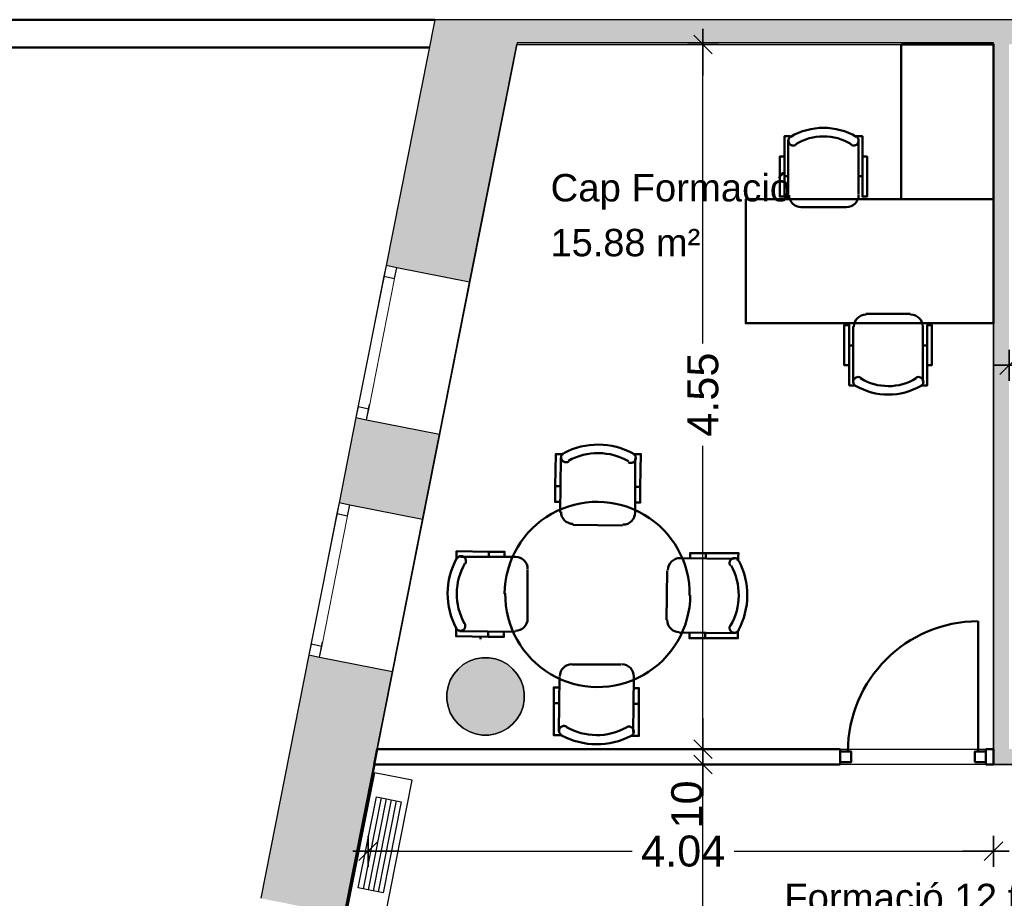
# Model space of a CAD drawing. Header units: metres. Extents: x -1 to 442, y -6 to 31.
# Tile 7 of 24: x 398.05 to 404.41, y 22.56 to 28.23. Entities that reach past the tile are written whole.
import ezdxf

# ---------------------------------------------------------------- set-up
doc = ezdxf.new("R2010")
doc.units = ezdxf.units.M
doc.header["$PDMODE"] = 65
doc.linetypes.add('CONTINUA', pattern=[0])
doc.linetypes.add('PUNKT', pattern=[6.35, 0, -6.35])
for name, color, linetype, lineweight in [('3D P2 MURS', 7, 'CONTINUA', 25), ('3D P2 MURS NOUS', 7, 'CONTINUA', 25), ('3D P2 PILAR', 7, 'CONTINUA', 25), ('INS P2  CLIMATITZACIO', 7, 'CONTINUA', 25), ('P2 COTES', 7, 'CONTINUA', 25), ('P2 ESCALES 2D', 7, 'CONTINUA', 25), ('P2 LOCAL', 7, 'CONTINUA', 25), ('P2 MOBLES 2D', 7, 'CONTINUA', 25), ('P2 SUP.LLIURE', 7, 'CONTINUA', 25)]:
    doc.layers.add(name, color=color, linetype=linetype, lineweight=lineweight)
doc.styles.add('ARIAL', font='arial.ttf')
doc.dimstyles.new('DIMSTYLE_5', dxfattribs={"dimtxt": 0.2, "dimasz": 0.2, "dimexe": 0, "dimexo": 1e-06, "dimgap": 0.1, "dimtad": 0, "dimrnd": 0.005, "dimzin": 4, "dimdsep": 46, "dimtxsty": 'ARIAL', "dimblk1": 'ALL_ML_STRICH', "dimblk2": 'ALL_ML_STRICH', "dimsah": 1, "dimcen": 0, "dimse1": 1, "dimse2": 1, "dimclrd": 2, "dimclre": 2, "dimclrt": 2, "dimadec": 0, "dimazin": 0, "dimtfac": 1, "dimtdec": 0, "dimtix": 1, "dimtmove": 2, "dimatfit": 3, "dimfxl": 0, "dimtzin": 0, "dimlwd": 0, "dimlwe": 35, "dimarcsym": 0})
doc.dimstyles.new('DIMSTYLE_7', dxfattribs={"dimtxt": 0.2, "dimasz": 0.2, "dimexe": 0, "dimexo": 1e-06, "dimgap": 0.1, "dimtad": 2, "dimdec": 0, "dimlfac": 100, "dimrnd": 0.5, "dimzin": 4, "dimdsep": 46, "dimtxsty": 'ARIAL', "dimblk1": 'ALL_ML_STRICH', "dimblk2": 'ALL_ML_STRICH', "dimsah": 1, "dimcen": 0, "dimse1": 1, "dimse2": 1, "dimclrd": 2, "dimclre": 2, "dimclrt": 2, "dimadec": 0, "dimazin": 0, "dimtfac": 1, "dimtdec": 0, "dimtix": 1, "dimtmove": 2, "dimatfit": 3, "dimfxl": 0, "dimtvp": 1.2, "dimtzin": 0, "dimlwd": 0, "dimlwe": 35, "dimarcsym": 0})

# ---------------------------------------------------------------- blocks, each defined once
blk = doc.blocks.new('_CLOSEDFILLED')
at = {"color": 0, "linetype": 'ByBlock', "lineweight": -2}
blk.add_solid([(-1, 0), (0, 0), (-1, 0)], dxfattribs=at)
blk = doc.blocks.new('OBJETO_COMPLEJO_1')
at = {"layer": 'P2 MOBLES 2D', "color": 202, "linetype": 'CONTINUA', "lineweight": 50, "transparency": 33554687}
for p, q in [((401.5397, 25.0478), (401.5439, 25.3992)), ((402.0223, 25.395), (402.0223, 25.0436)), ((401.5058, 25.2172), (401.5439, 25.2172)), ((402.0561, 25.2129), (402.0223, 25.2129)), ((401.5101, 25.1156), (401.5355, 25.1156)), ((401.9418, 24.9632), (401.6201, 24.9674)), ((401.0783, 24.7939), (401.0783, 24.76)), ((400.8962, 24.76), (401.2476, 24.76)), ((402.3101, 24.7515), (402.6615, 24.7473)), ((402.3779, 24.7812), (402.3779, 24.7558)), ((402.4795, 24.7854), (402.4795, 24.7515)), ((401.328, 24.6796), (401.328, 24.3578)), ((402.2255, 24.3536), (402.2297, 24.6711)), ((401.2476, 24.2774), (400.892, 24.2816)), ((401.024, 24.2288), (401.024, 24.2457)), ((401.024, 24.2203), (401.024, 24.2203)), ((401.074, 24.2435), (401.074, 24.2816)), ((401.1756, 24.2478), (401.1756, 24.2732)), ((402.6572, 24.2689), (402.3059, 24.2732)), ((402.4752, 24.2351), (402.4752, 24.2689)), ((401.6159, 24.0658), (401.9334, 24.0658)), ((401.5312, 23.634), (401.5355, 23.9853)), ((402.0138, 23.9853), (402.0096, 23.6297)), ((402.0434, 23.9134), (402.018, 23.9134)), ((401.4974, 23.816), (401.5312, 23.816)), ((402.0477, 23.8118), (402.0138, 23.8118))]:
    blk.add_line(p, q, dxfattribs=at)
for points in [[(401.5934, 25.3759), (401.5897, 25.3739), (401.5857, 25.3724), (401.5816, 25.3714), (401.5774, 25.371), (401.5732, 25.3712), (401.569, 25.3719), (401.565, 25.3732), (401.5611, 25.375), (401.5575, 25.3773), (401.5543, 25.3801), (401.5514, 25.3832), (401.5491, 25.3867), (401.5472, 25.3905), (401.5458, 25.3944), (401.545, 25.3986), (401.5447, 25.4029), (401.545, 25.4072), (401.5459, 25.4114), (401.5473, 25.4153), (401.5492, 25.4191), (401.5516, 25.4225), (401.5545, 25.4256), (401.5577, 25.4284), (401.5614, 25.4307)], [(401.5609, 25.4246), (401.5101, 25.4246), (401.5058, 25.2172), (401.5058, 25.1156), (401.5397, 25.1156)], [(402.0111, 25.4262), (402.0147, 25.4239), (402.0179, 25.4211), (402.0207, 25.4179), (402.023, 25.4145), (402.0249, 25.4107), (402.0263, 25.4067), (402.0271, 25.4025), (402.0273, 25.3982), (402.027, 25.394), (402.0261, 25.3898), (402.0247, 25.3858), (402.0228, 25.3821), (402.0204, 25.3787), (402.0175, 25.3756), (402.0142, 25.3728), (402.0106, 25.3706), (402.0067, 25.3688), (402.0026, 25.3676), (401.9984, 25.3669), (401.9942, 25.3668), (401.9901, 25.3673), (401.986, 25.3683), (401.982, 25.3698), (401.9783, 25.3719)], [(402.0096, 25.4246), (402.0604, 25.4246), (402.0561, 25.2129), (402.0561, 25.1113), (402.0223, 25.1113)], [(401.6225, 24.9731), (401.6068, 24.9748), (401.5921, 24.9794), (401.5788, 24.9868), (401.5673, 24.9964), (401.5578, 25.008), (401.5507, 25.0214), (401.5462, 25.0361), (401.5447, 25.0519)], [(402.0231, 25.0466), (402.0214, 25.0309), (402.0167, 25.0162), (402.0094, 25.0029), (401.9998, 24.9914), (401.9881, 24.9819), (401.9748, 24.9748), (401.9601, 24.9703), (401.9443, 24.9688)], [(400.8708, 24.7473), (400.8708, 24.7981), (401.0783, 24.7939), (401.1799, 24.7939), (401.1799, 24.76)], [(400.8714, 24.7494), (400.8738, 24.753), (400.8766, 24.7562), (400.8797, 24.759), (400.8832, 24.7614), (400.887, 24.7632), (400.891, 24.7646), (400.8951, 24.7654), (400.8994, 24.7656), (400.9037, 24.7653), (400.9079, 24.7644), (400.9118, 24.763), (400.9156, 24.7611), (400.919, 24.7587), (400.9221, 24.7558), (400.9248, 24.7526), (400.9271, 24.7489), (400.9289, 24.745), (400.9301, 24.7409), (400.9308, 24.7367), (400.9309, 24.7326), (400.9304, 24.7284), (400.9294, 24.7243), (400.9279, 24.7203), (400.9258, 24.7166)], [(401.251, 24.7614), (401.2668, 24.7597), (401.2815, 24.755), (401.2947, 24.7477), (401.3063, 24.7381), (401.3158, 24.7264), (401.3229, 24.7131), (401.3273, 24.6984), (401.3288, 24.6826)], [(402.2348, 24.6752), (402.2365, 24.6909), (402.2411, 24.7056), (402.2484, 24.7189), (402.2581, 24.7304), (402.2697, 24.7399), (402.2831, 24.747), (402.2978, 24.7515), (402.3136, 24.7529)], [(402.6869, 24.7346), (402.6911, 24.7854), (402.4795, 24.7854), (402.3779, 24.7854), (402.3779, 24.7515)], [(402.6376, 24.7042), (402.6356, 24.708), (402.6341, 24.712), (402.6331, 24.7161), (402.6327, 24.7203), (402.6329, 24.7245), (402.6336, 24.7286), (402.6349, 24.7327), (402.6367, 24.7366), (402.639, 24.7402), (402.6418, 24.7434), (402.6449, 24.7462), (402.6484, 24.7486), (402.6522, 24.7505), (402.6561, 24.7518), (402.6603, 24.7527), (402.6646, 24.7529), (402.6689, 24.7526), (402.6731, 24.7518), (402.677, 24.7504), (402.6808, 24.7484), (402.6842, 24.746), (402.6873, 24.7432), (402.6901, 24.74), (402.6924, 24.7363)], [(401.3288, 24.3608), (401.3271, 24.3451), (401.3225, 24.3304), (401.3152, 24.3171), (401.3055, 24.3056), (401.2939, 24.2961), (401.2805, 24.289), (401.2658, 24.2845), (401.25, 24.283)], [(402.3083, 24.2746), (402.2926, 24.2763), (402.2779, 24.2809), (402.2646, 24.2882), (402.2531, 24.2979), (402.2436, 24.3095), (402.2365, 24.3229), (402.232, 24.3376), (402.2305, 24.3534)], [(400.8666, 24.2986), (400.8666, 24.2478), (401.074, 24.2435), (401.1756, 24.2435), (401.1756, 24.2774)], [(400.9218, 24.3317), (400.9238, 24.328), (400.9253, 24.324), (400.9263, 24.3199), (400.9267, 24.3157), (400.9265, 24.3115), (400.9258, 24.3074), (400.9245, 24.3033), (400.9227, 24.2994), (400.9203, 24.2958), (400.9176, 24.2926), (400.9144, 24.2898), (400.911, 24.2874), (400.9072, 24.2855), (400.9032, 24.2842), (400.8991, 24.2833), (400.8948, 24.283), (400.8905, 24.2834), (400.8863, 24.2842), (400.8823, 24.2856), (400.8786, 24.2875), (400.8752, 24.2899), (400.872, 24.2928), (400.8693, 24.296), (400.867, 24.2997)], [(402.6869, 24.2859), (402.6869, 24.2351), (402.4752, 24.2351), (402.3736, 24.2351), (402.3736, 24.2689)], [(402.6922, 24.2866), (402.6898, 24.283), (402.687, 24.2798), (402.6839, 24.277), (402.6804, 24.2746), (402.6766, 24.2728), (402.6726, 24.2714), (402.6685, 24.2706), (402.6642, 24.2703), (402.6599, 24.2707), (402.6557, 24.2716), (402.6518, 24.273), (402.648, 24.2749), (402.6446, 24.2773), (402.6415, 24.2802), (402.6388, 24.2834), (402.6365, 24.2871), (402.6347, 24.291), (402.6335, 24.2951), (402.6328, 24.2992), (402.6327, 24.3034), (402.6332, 24.3076), (402.6342, 24.3117), (402.6357, 24.3157), (402.6378, 24.3194)], [(401.5363, 23.9894), (401.538, 24.0051), (401.5426, 24.0198), (401.5499, 24.033), (401.5596, 24.0446), (401.5712, 24.0541), (401.5846, 24.0612), (401.5993, 24.0657), (401.6151, 24.0671)], [(401.9368, 24.0671), (401.9526, 24.0654), (401.9673, 24.0608), (401.9805, 24.0535), (401.9921, 24.0438), (402.0016, 24.0322), (402.0087, 24.0188), (402.0131, 24.0041), (402.0146, 23.9883)], [(401.5482, 23.6086), (401.4974, 23.6086), (401.4974, 23.816), (401.4974, 23.9176), (401.5312, 23.9176)], [(401.9969, 23.6043), (402.0477, 23.6043), (402.0477, 23.8118), (402.0477, 23.9134), (402.0138, 23.9134)], [(401.5483, 23.6098), (401.5447, 23.6121), (401.5415, 23.6149), (401.5387, 23.618), (401.5363, 23.6215), (401.5345, 23.6253), (401.5331, 23.6293), (401.5323, 23.6334), (401.532, 23.6377), (401.5324, 23.642), (401.5333, 23.6462), (401.5347, 23.6502), (401.5366, 23.6539), (401.539, 23.6573), (401.5419, 23.6604), (401.5451, 23.6631), (401.5488, 23.6654), (401.5527, 23.6672), (401.5568, 23.6684), (401.5609, 23.6691), (401.5651, 23.6692), (401.5693, 23.6687), (401.5734, 23.6677), (401.5773, 23.6662), (401.5811, 23.6641)], [(401.9659, 23.6601), (401.9697, 23.6621), (401.9737, 23.6636), (401.9778, 23.6646), (401.982, 23.665), (401.9862, 23.6648), (401.9903, 23.6641), (401.9944, 23.6628), (401.9983, 23.661), (402.0019, 23.6587), (402.0051, 23.6559), (402.0079, 23.6528), (402.0103, 23.6493), (402.0122, 23.6455), (402.0135, 23.6415), (402.0144, 23.6374), (402.0146, 23.6331), (402.0143, 23.6288), (402.0134, 23.6246), (402.012, 23.6207), (402.0101, 23.6169), (402.0077, 23.6135), (402.0049, 23.6104), (402.0017, 23.6076), (401.998, 23.6053)]]:
    blk.add_lwpolyline(points, dxfattribs=at)
for centre, radius, start, end in [((401.7839, 25.0093), 0.476, 61.48468, 117.7296), ((401.7839, 25.0347), 0.3956, 60.20547, 119.00582), ((401.7778, 24.5188), 0.5972, 359.1829, 179.69352), ((401.2884, 24.5222), 0.476, 151.48473, 207.72967), ((402.271, 24.5138), 0.476, 331.48474, 27.72961), ((401.2672, 24.5222), 0.3956, 150.20551, 209.0059), ((402.2964, 24.5138), 0.3956, 330.20559, 29.00576), ((401.7816, 24.5172), 0.5972, 179.1829, 359.69352), ((401.7755, 24.0055), 0.3956, 240.20568, 299.00599), ((401.7755, 24.0267), 0.476, 241.48498, 297.72986)]:
    blk.add_arc(centre, radius, start, end, dxfattribs=at)
blk = doc.blocks.new('OBJETO_COMPLEJO_39')
at = {"layer": 'P2 MOBLES 2D', "color": 202, "linetype": 'CONTINUA', "lineweight": 50, "transparency": 33554687}
for p, q in [((403.012, 27.0989), (403.012, 27.4502)), ((403.465, 27.4502), (403.465, 27.0989)), ((402.9866, 27.2174), (403.012, 27.2174)), ((403.4904, 27.2174), (403.465, 27.2174)), ((403.3845, 27.0184), (403.0924, 27.0184)), ((403.5115, 26.3284), (403.7994, 26.3284)), ((403.4311, 25.8924), (403.4311, 26.248)), ((403.8798, 26.248), (403.8798, 25.8924)), ((403.4057, 26.1252), (403.4311, 26.1252)), ((403.9094, 26.1252), (403.8798, 26.1252))]:
    blk.add_line(p, q, dxfattribs=at)
for points in [[(403.7401, 28.0682), (404.337, 28.0682), (404.337, 27.0692), (403.7401, 27.0692), (403.7401, 28.0682)], [(404.337, 27.0692), (402.7368, 27.0692), (402.7368, 26.2692), (404.337, 26.2692), (404.337, 27.0692)]]:
    blk.add_lwpolyline(points, close=True, dxfattribs=at)
for points in [[(402.9866, 27.3444), (402.957, 27.3444), (402.957, 27.0862), (402.9866, 27.0862), (402.9866, 27.4756), (403.0247, 27.4756)], [(403.0615, 27.421), (403.0559, 27.4181), (403.0499, 27.4164), (403.0438, 27.416), (403.0378, 27.4167), (403.032, 27.4185), (403.0266, 27.4214), (403.0219, 27.4253), (403.0179, 27.4303), (403.0149, 27.436), (403.0132, 27.4419), (403.0127, 27.448), (403.0133, 27.454), (403.0151, 27.4598), (403.0179, 27.4652), (403.0218, 27.47), (403.0267, 27.4741)], [(403.4515, 27.4741), (403.4565, 27.47), (403.4604, 27.4652), (403.4632, 27.4598), (403.465, 27.454), (403.4656, 27.448), (403.4651, 27.4419), (403.4634, 27.436), (403.4604, 27.4303), (403.4564, 27.4253), (403.4516, 27.4214), (403.4463, 27.4185), (403.4405, 27.4167), (403.4345, 27.416), (403.4284, 27.4164), (403.4224, 27.4181), (403.4167, 27.421)], [(403.4904, 27.3444), (403.52, 27.3444), (403.52, 27.0862), (403.4904, 27.0862), (403.4904, 27.4756), (403.448, 27.4756)], [(403.0952, 27.018), (403.0794, 27.0196), (403.0647, 27.0242), (403.0514, 27.0314), (403.0398, 27.041), (403.0303, 27.0526), (403.023, 27.0659), (403.0185, 27.0806), (403.0169, 27.0964)], [(403.4656, 27.0964), (403.464, 27.0806), (403.4595, 27.0659), (403.4522, 27.0526), (403.4427, 27.041), (403.4311, 27.0314), (403.4178, 27.0242), (403.4031, 27.0196), (403.3873, 27.018)], [(403.4353, 26.2459), (403.4369, 26.2617), (403.4415, 26.2764), (403.4487, 26.2897), (403.4583, 26.3012), (403.4698, 26.3108), (403.4832, 26.318), (403.4979, 26.3226), (403.5136, 26.3242)], [(403.8015, 26.3242), (403.8173, 26.3226), (403.832, 26.318), (403.8453, 26.3108), (403.8569, 26.3012), (403.8664, 26.2897), (403.8736, 26.2764), (403.8782, 26.2617), (403.8798, 26.2459)], [(403.4057, 25.9982), (403.3718, 25.9982), (403.3718, 26.2565), (403.4057, 26.2565), (403.4057, 25.867), (403.4438, 25.867)], [(403.9094, 25.9982), (403.9391, 25.9982), (403.9391, 26.2565), (403.9094, 26.2565), (403.9094, 25.867), (403.8671, 25.867)], [(403.4452, 25.8639), (403.4402, 25.868), (403.4363, 25.8728), (403.4335, 25.8782), (403.4317, 25.884), (403.4311, 25.89), (403.4316, 25.8961), (403.4333, 25.902), (403.4363, 25.9077), (403.4403, 25.9127), (403.4451, 25.9166), (403.4504, 25.9195), (403.4562, 25.9213), (403.4622, 25.922), (403.4683, 25.9216), (403.4743, 25.9199), (403.48, 25.917)], [(403.8351, 25.917), (403.8408, 25.9199), (403.8468, 25.9216), (403.8529, 25.922), (403.8589, 25.9213), (403.8647, 25.9195), (403.87, 25.9166), (403.8748, 25.9127), (403.8788, 25.9077), (403.8818, 25.902), (403.8835, 25.8961), (403.884, 25.89), (403.8834, 25.884), (403.8816, 25.8782), (403.8788, 25.8728), (403.8749, 25.868), (403.87, 25.8639)]]:
    blk.add_lwpolyline(points, dxfattribs=at)
for centre, radius, start, end in [((403.2391, 27.1136), 0.4167, 59.55446, 120.42642), ((403.2391, 27.1347), 0.3405, 58.23486, 121.74181), ((403.6576, 26.2033), 0.3405, 238.23464, 301.74184), ((403.6576, 26.2244), 0.4167, 239.55409, 300.42629)]:
    blk.add_arc(centre, radius, start, end, dxfattribs=at)
blk = doc.blocks.new('ALL_ML_STRICH')
at = {"color": 0, "linetype": 'ByBlock', "lineweight": -2}
for p, q in [((0, -0.5), (0, 0.5)), ((-1, 0), (0.5, 0)), ((-0.3, -0.3), (0.3, 0.3))]:
    blk.add_line(p, q, dxfattribs=at)
blk = doc.blocks.new('*D95')
at = {"layer": 'DEFPOINTS', "color": 2, "linetype": 'CONTINUA', "lineweight": 35, "transparency": 33554687}
for p in [(402.7654, 23.4195), (402.4609, 18.2155), (402.5591, 18.2155)]:
    blk.add_point(p, dxfattribs=at)
at = {"layer": 'P2 COTES', "color": 2, "linetype": 'CONTINUA', "lineweight": -2, "transparency": 33554687}
for p, q in [((402.4609, 21.1623), (402.4609, 23.4195)), ((402.4609, 18.2155), (402.4609, 20.5023))]:
    blk.add_line(p, q, dxfattribs=at)
at = {"layer": 'P2 COTES', "color": 2, "linetype": 'CONTINUA', "lineweight": 35, "transparency": 33554687, "xscale": 0.2, "yscale": 0.2, "zscale": 0.2}
for p, rotation in [((402.4609, 23.4195), 90), ((402.4609, 18.2155), 270)]:
    blk.add_blockref('ALL_ML_STRICH', p, dxfattribs=dict(at, rotation=rotation))
at = {"layer": 'P2 COTES', "color": 2, "linetype": 'CONTINUA', "lineweight": 35, "transparency": 33554687, "insert": (402.4609, 20.8323), "char_height": 0.2, "width": 0.8, "attachment_point": 5, "rotation": 90, "style": 'ARIAL'}
blk.add_mtext('\\A1;{\\A1;{5.20\\H0.132000;\\S^ ;}}', dxfattribs=at)
blk = doc.blocks.new('*D96')
at = {"layer": 'DEFPOINTS', "color": 2, "linetype": 'CONTINUA', "lineweight": 35, "transparency": 33554687}
for p in [(402.6189, 23.5195), (402.4609, 23.4195), (402.7654, 23.4195)]:
    blk.add_point(p, dxfattribs=at)
at = {"layer": 'P2 COTES', "color": 2, "linetype": 'CONTINUA', "lineweight": -2, "transparency": 33554687}
blk.add_line((402.4609, 23.4195), (402.4609, 23.5195), dxfattribs=at)
at = {"layer": 'P2 COTES', "color": 2, "linetype": 'CONTINUA', "lineweight": 35, "transparency": 33554687, "xscale": 0.2, "yscale": 0.2, "zscale": 0.2}
for p, rotation in [((402.4609, 23.4195), 270), ((402.4609, 23.5195), 90)]:
    blk.add_blockref('ALL_ML_STRICH', p, dxfattribs=dict(at, rotation=rotation))
at = {"layer": 'P2 COTES', "color": 2, "linetype": 'CONTINUA', "lineweight": 35, "transparency": 33554687, "insert": (402.3575, 23.1621), "char_height": 0.2, "width": 0.4, "attachment_point": 5, "rotation": 90, "style": 'ARIAL'}
blk.add_mtext('\\A1;{10}', dxfattribs=at)
blk = doc.blocks.new('*D97')
at = {"layer": 'DEFPOINTS', "color": 2, "linetype": 'CONTINUA', "lineweight": 35, "transparency": 33554687}
for p in [(403.2062, 28.0682), (402.4609, 23.5195), (402.6189, 23.5195)]:
    blk.add_point(p, dxfattribs=at)
at = {"layer": 'P2 COTES', "color": 2, "linetype": 'CONTINUA', "lineweight": -2, "transparency": 33554687}
for p, q in [((402.4609, 26.1376), (402.4609, 28.0682)), ((402.4609, 23.5195), (402.4609, 25.4776))]:
    blk.add_line(p, q, dxfattribs=at)
at = {"layer": 'P2 COTES', "color": 2, "linetype": 'CONTINUA', "lineweight": 35, "transparency": 33554687, "xscale": 0.2, "yscale": 0.2, "zscale": 0.2}
for p, rotation in [((402.4609, 28.0682), 90), ((402.4609, 23.5195), 270)]:
    blk.add_blockref('ALL_ML_STRICH', p, dxfattribs=dict(at, rotation=rotation))
at = {"layer": 'P2 COTES', "color": 2, "linetype": 'CONTINUA', "lineweight": 35, "transparency": 33554687, "insert": (402.4609, 25.8076), "char_height": 0.2, "width": 0.8, "attachment_point": 5, "rotation": 90, "style": 'ARIAL'}
blk.add_mtext('\\A1;{\\A1;{4.55\\H0.132000;\\S^ ;}}', dxfattribs=at)
blk = doc.blocks.new('*D98')
at = {"layer": 'DEFPOINTS', "color": 2, "linetype": 'CONTINUA', "lineweight": 35, "transparency": 33554687}
for p in [(404.337, 23.4195), (400.3002, 23.2302), (400.3002, 22.8602)]:
    blk.add_point(p, dxfattribs=at)
at = {"layer": 'P2 COTES', "color": 2, "linetype": 'CONTINUA', "lineweight": -2, "transparency": 33554687}
for p, q in [((400.3002, 22.8602), (402.0034, 22.8602)), ((402.6634, 22.8602), (404.337, 22.8602))]:
    blk.add_line(p, q, dxfattribs=at)
at = {"layer": 'P2 COTES', "color": 2, "linetype": 'CONTINUA', "lineweight": 35, "transparency": 33554687, "xscale": 0.2, "yscale": 0.2, "zscale": 0.2, "rotation": 180}
blk.add_blockref('ALL_ML_STRICH', (400.3002, 22.8602), dxfattribs=at)
at = {"layer": 'P2 COTES', "color": 2, "linetype": 'CONTINUA', "lineweight": 35, "transparency": 33554687, "xscale": 0.2, "yscale": 0.2, "zscale": 0.2}
blk.add_blockref('ALL_ML_STRICH', (404.337, 22.8602), dxfattribs=at)
at = {"layer": 'P2 COTES', "color": 2, "linetype": 'CONTINUA', "lineweight": 35, "transparency": 33554687, "insert": (402.3334, 22.8602), "char_height": 0.2, "width": 0.8, "attachment_point": 5, "style": 'ARIAL'}
blk.add_mtext('\\A1;{\\A1;{4.04\\H0.132000;\\S^ ;}}', dxfattribs=at)
blk = doc.blocks.new('*D113')
at = {"layer": 'DEFPOINTS', "color": 2, "linetype": 'CONTINUA', "lineweight": 35, "transparency": 33554687}
for p in [(404.437, 26.1441), (407.4347, 26.1636), (404.437, 25.9971)]:
    blk.add_point(p, dxfattribs=at)
at = {"layer": 'P2 COTES', "color": 2, "linetype": 'CONTINUA', "lineweight": -2, "transparency": 33554687}
for p, q in [((404.437, 25.9971), (405.6206, 25.9971)), ((406.2806, 25.9971), (407.4347, 25.9971))]:
    blk.add_line(p, q, dxfattribs=at)
at = {"layer": 'P2 COTES', "color": 2, "linetype": 'CONTINUA', "lineweight": 35, "transparency": 33554687, "xscale": 0.2, "yscale": 0.2, "zscale": 0.2, "rotation": 180}
blk.add_blockref('ALL_ML_STRICH', (404.437, 25.9971), dxfattribs=at)
at = {"layer": 'P2 COTES', "color": 2, "linetype": 'CONTINUA', "lineweight": 35, "transparency": 33554687, "xscale": 0.2, "yscale": 0.2, "zscale": 0.2}
blk.add_blockref('ALL_ML_STRICH', (407.4347, 25.9971), dxfattribs=at)
at = {"layer": 'P2 COTES', "color": 2, "linetype": 'CONTINUA', "lineweight": 35, "transparency": 33554687, "insert": (405.9506, 25.9971), "char_height": 0.2, "width": 0.8, "attachment_point": 5, "style": 'ARIAL'}
blk.add_mtext('\\A1;{\\A1;{3.00\\H0.132000;\\S^ ;}}', dxfattribs=at)

msp = doc.modelspace()

# ---------------------------------------------------------------- hatches: boundary and pattern name
at = {"layer": '3D P2 MURS', "linetype": 'CONTINUA', "lineweight": 18, "true_color": 0xa0a0a0, "transparency": 33554687}
for points in [[(400.4151, 26.6404), (400.9546, 26.5335), (401.2904, 28.2282), (400.7297, 28.2282)], [(426.8464, 28.2282), (401.2904, 28.2282), (401.2587, 28.0682), (415.7808, 28.0682), (415.7808, 28.0683), (415.9308, 28.0683), (415.9308, 28.0682), (426.8132, 28.0682)], [(404.437, 23.5195), (404.437, 28.0682), (404.337, 28.0682), (404.337, 23.5195)], [(400.1116, 25.1086), (400.6511, 25.0017), (400.7603, 25.5526), (400.2208, 25.6594)], [(399.606, 22.5564), (400.1455, 22.4496), (400.4568, 24.0207), (399.9173, 24.1276)], [(404.337, 23.4195), (406.177, 23.4195), (406.177, 23.5195), (404.337, 23.5195)]]:
    msp.add_hatch(color=253, dxfattribs=at).paths.add_polyline_path(points)
at = {"layer": '3D P2 PILAR', "linetype": 'CONTINUA', "lineweight": 18, "transparency": 33554687}
msp.add_hatch(color=9, dxfattribs=at).paths.add_polyline_path([(401.0788, 24.1091), (401.0351, 24.1091), (400.9921, 24.1016), (400.9511, 24.0866), (400.9132, 24.0648), (400.8798, 24.0367), (400.8517, 24.0032), (400.8298, 23.9654), (400.8149, 23.9243), (400.8073, 23.8813), (400.8073, 23.8376), (400.8149, 23.7946), (400.8298, 23.7535), (400.8517, 23.7157), (400.8798, 23.6822), (400.9132, 23.6542), (400.9511, 23.6323), (400.9921, 23.6174), (401.0351, 23.6098), (401.0788, 23.6098), (401.1219, 23.6174), (401.1629, 23.6323), (401.2007, 23.6542), (401.2342, 23.6822), (401.2623, 23.7157), (401.2841, 23.7535), (401.2991, 23.7946), (401.3067, 23.8376), (401.3067, 23.8813), (401.2991, 23.9243), (401.2841, 23.9654), (401.2623, 24.0032), (401.2342, 24.0367), (401.2007, 24.0648), (401.1629, 24.0866), (401.1219, 24.1016)])

# ---------------------------------------------------------------- linework, layer by layer
at = {"layer": '3D P2 MURS', "color": 7, "linetype": 'CONTINUA', "lineweight": 25, "transparency": 33554687}
for p, q in [((400.7297, 28.2282), (400.4151, 26.6404)), ((401.2904, 28.2282), (400.7297, 28.2282)), ((426.8464, 28.2282), (401.2904, 28.2282)), ((400.9546, 26.5335), (401.2587, 28.0682)), ((401.2587, 28.0682), (404.337, 28.0682)), ((404.337, 28.0682), (404.337, 23.5195)), ((400.4151, 26.6404), (400.2208, 25.6594)), ((400.4838, 26.6268), (400.4151, 26.6404)), ((400.9546, 26.5335), (400.4838, 26.6268)), ((400.7603, 25.5526), (400.9546, 26.5335)), ((400.2208, 25.6594), (400.1116, 25.1086)), ((400.2208, 25.6594), (400.2894, 25.6458)), ((400.2894, 25.6458), (400.7603, 25.5526)), ((400.6511, 25.0017), (400.7603, 25.5526)), ((400.1116, 25.1086), (399.9173, 24.1276)), ((400.1803, 25.095), (400.1116, 25.1086)), ((400.6511, 25.0017), (400.1803, 25.095)), ((400.4568, 24.0207), (400.6511, 25.0017)), ((399.9173, 24.1276), (399.606, 22.5564)), ((399.9173, 24.1276), (399.9859, 24.114)), ((399.9859, 24.114), (400.4568, 24.0207)), ((400.1455, 22.4496), (400.4568, 24.0207)), ((404.337, 23.5195), (404.337, 23.4195)), ((404.337, 23.4195), (406.177, 23.4195))]:
    msp.add_line(p, q, dxfattribs=at)
at = {"layer": '3D P2 MURS', "color": 7, "linetype": 'PUNKT', "lineweight": 25, "transparency": 33554687}
for p, q in [((400.4151, 26.6404), (400.2208, 25.6594)), ((400.4838, 26.6268), (400.4151, 26.6404)), ((400.2894, 25.6458), (400.4838, 26.6268)), ((400.2208, 25.6594), (400.2894, 25.6458)), ((400.1116, 25.1086), (399.9173, 24.1276)), ((399.9859, 24.114), (400.1803, 25.095)), ((400.1803, 25.095), (400.1116, 25.1086)), ((399.9173, 24.1276), (399.9859, 24.114))]:
    msp.add_line(p, q, dxfattribs=at)
at = {"layer": '3D P2 MURS', "color": 7, "linetype": 'CONTINUA', "lineweight": 25, "transparency": 33554687}
for points in [[(400.4151, 26.6404), (400.4015, 26.5717), (400.4702, 26.5581), (400.4838, 26.6268), (400.4151, 26.6404)], [(400.2344, 25.7281), (400.2208, 25.6594), (400.2894, 25.6458), (400.303, 25.7145), (400.2344, 25.7281)], [(400.1116, 25.1086), (400.098, 25.0399), (400.1667, 25.0263), (400.1803, 25.095), (400.1116, 25.1086)], [(399.9309, 24.1963), (399.9173, 24.1276), (399.9859, 24.114), (399.9995, 24.1827), (399.9309, 24.1963)]]:
    msp.add_lwpolyline(points, close=True, dxfattribs=at)
at = {"layer": '3D P2 MURS', "color": 40, "linetype": 'CONTINUA', "lineweight": 18, "transparency": 33554687}
for points in [[(400.4015, 26.5717), (400.2344, 25.7281), (400.303, 25.7145), (400.4702, 26.5581), (400.4015, 26.5717)], [(400.098, 25.0399), (399.9309, 24.1963), (399.9995, 24.1827), (400.1667, 25.0263), (400.098, 25.0399)]]:
    msp.add_lwpolyline(points, close=True, dxfattribs=at)
at = {"layer": '3D P2 MURS NOUS', "color": 4, "linetype": 'CONTINUA', "lineweight": 50, "transparency": 33554687}
for p, q in [((404.237, 23.5045), (404.237, 24.3445)), ((400.3575, 23.5195), (400.3377, 23.4195)), ((403.347, 23.5195), (400.3575, 23.5195)), ((403.347, 23.5195), (403.347, 23.4195)), ((404.287, 23.4195), (404.287, 23.5195)), ((404.337, 23.5195), (404.287, 23.5195)), ((404.337, 23.4195), (404.337, 23.5195)), ((400.3377, 23.4195), (403.347, 23.4195)), ((404.287, 23.4195), (404.337, 23.4195))]:
    msp.add_line(p, q, dxfattribs=at)
for points in [[(403.347, 23.4345), (403.417, 23.4345), (403.417, 23.5045), (403.347, 23.5045), (403.347, 23.4345)], [(404.217, 23.4345), (404.287, 23.4345), (404.287, 23.5045), (404.217, 23.5045), (404.217, 23.4345)]]:
    msp.add_lwpolyline(points, close=True, dxfattribs=at)
msp.add_arc((404.237, 23.5045), 0.84, 90, 180, dxfattribs=at)
at = {"layer": '3D P2 PILAR', "color": 7, "linetype": 'CONTINUA', "lineweight": 25, "transparency": 33554687}
for p, q in [((400.9921, 24.1016), (400.9511, 24.0866)), ((401.0351, 24.1091), (400.9921, 24.1016)), ((401.0788, 24.1091), (401.0351, 24.1091)), ((401.1219, 24.1016), (401.0788, 24.1091)), ((401.1629, 24.0866), (401.1219, 24.1016)), ((400.8798, 24.0367), (400.8517, 24.0032)), ((400.9132, 24.0648), (400.8798, 24.0367)), ((400.9511, 24.0866), (400.9132, 24.0648)), ((401.2007, 24.0648), (401.1629, 24.0866)), ((401.2342, 24.0367), (401.2007, 24.0648)), ((401.2623, 24.0032), (401.2342, 24.0367)), ((400.8298, 23.9654), (400.8149, 23.9243)), ((400.8517, 24.0032), (400.8298, 23.9654)), ((401.2841, 23.9654), (401.2623, 24.0032)), ((401.2991, 23.9243), (401.2841, 23.9654)), ((400.8149, 23.9243), (400.8073, 23.8813)), ((401.3067, 23.8813), (401.2991, 23.9243)), ((400.8073, 23.8813), (400.8073, 23.8376)), ((401.3067, 23.8376), (401.3067, 23.8813)), ((400.8073, 23.8376), (400.8149, 23.7946)), ((400.8149, 23.7946), (400.8298, 23.7535)), ((401.2841, 23.7535), (401.2991, 23.7946)), ((401.2991, 23.7946), (401.3067, 23.8376)), ((400.8298, 23.7535), (400.8517, 23.7157)), ((400.8517, 23.7157), (400.8798, 23.6822)), ((401.2342, 23.6822), (401.2623, 23.7157)), ((401.2623, 23.7157), (401.2841, 23.7535)), ((400.8798, 23.6822), (400.9132, 23.6542)), ((400.9132, 23.6542), (400.9511, 23.6323)), ((401.1629, 23.6323), (401.2007, 23.6542)), ((401.2007, 23.6542), (401.2342, 23.6822)), ((400.9511, 23.6323), (400.9921, 23.6174)), ((400.9921, 23.6174), (401.0351, 23.6098)), ((401.0351, 23.6098), (401.0788, 23.6098)), ((401.0788, 23.6098), (401.1219, 23.6174)), ((401.1219, 23.6174), (401.1629, 23.6323))]:
    msp.add_line(p, q, dxfattribs=at)
at = {"layer": 'INS P2  CLIMATITZACIO', "transparency": 33554687}
for p, q in [((400.3844, 23.2054), (400.2678, 22.6168)), ((400.4166, 23.199), (400.3, 22.6104)), ((400.4489, 23.1926), (400.3322, 22.604)), ((400.4811, 23.1862), (400.3644, 22.5977))]:
    msp.add_line(p, q, dxfattribs=at)
for points in [[(400.3393, 23.3672), (400.1643, 22.4844), (400.4096, 22.4358), (400.5845, 23.3186), (400.3393, 23.3672)], [(400.5133, 23.1798), (400.3966, 22.5913), (400.2356, 22.6232), (400.3522, 23.2118), (400.5133, 23.1798)]]:
    msp.add_lwpolyline(points, close=True, dxfattribs=at)
at = {"layer": 'P2 ESCALES 2D', "color": 202, "lineweight": 50, "transparency": 33554687}
for p, q in [((400.7297, 28.2282), (394.4358, 28.2282)), ((400.6941, 28.0482), (394.6858, 28.0482))]:
    msp.add_line(p, q, dxfattribs=at)
at = {"layer": 'P2 LOCAL', "color": 7, "linetype": 'CONTINUA', "lineweight": 25, "transparency": 33554687}
for p, q in [((401.2607, 28.0782), (400.3575, 23.5195)), ((404.3366, 28.0782), (401.2607, 28.0782)), ((404.3366, 23.5195), (404.3366, 28.0782)), ((400.9511, 24.0866), (400.9921, 24.1016)), ((400.9921, 24.1016), (401.0351, 24.1091)), ((401.0351, 24.1091), (401.0788, 24.1091)), ((401.0788, 24.1091), (401.1219, 24.1016)), ((401.1219, 24.1016), (401.1629, 24.0866)), ((400.8517, 24.0032), (400.8798, 24.0367)), ((400.8798, 24.0367), (400.9132, 24.0648)), ((400.9132, 24.0648), (400.9511, 24.0866)), ((401.1629, 24.0866), (401.2007, 24.0648)), ((401.2007, 24.0648), (401.2342, 24.0367)), ((401.2342, 24.0367), (401.2623, 24.0032)), ((400.8149, 23.9243), (400.8298, 23.9654)), ((400.8298, 23.9654), (400.8517, 24.0032)), ((401.2623, 24.0032), (401.2841, 23.9654)), ((401.2841, 23.9654), (401.2991, 23.9243)), ((400.8073, 23.8813), (400.8149, 23.9243)), ((401.2991, 23.9243), (401.3067, 23.8813)), ((400.8073, 23.8376), (400.8073, 23.8813)), ((401.3067, 23.8813), (401.3067, 23.8376)), ((400.8149, 23.7946), (400.8073, 23.8376)), ((400.8298, 23.7535), (400.8149, 23.7946)), ((401.2991, 23.7946), (401.2841, 23.7535)), ((401.3067, 23.8376), (401.2991, 23.7946)), ((400.8517, 23.7157), (400.8298, 23.7535)), ((400.8798, 23.6822), (400.8517, 23.7157)), ((401.2623, 23.7157), (401.2342, 23.6822)), ((401.2841, 23.7535), (401.2623, 23.7157)), ((400.9132, 23.6542), (400.8798, 23.6822)), ((400.9511, 23.6323), (400.9132, 23.6542)), ((401.2007, 23.6542), (401.1629, 23.6323)), ((401.2342, 23.6822), (401.2007, 23.6542)), ((400.9921, 23.6174), (400.9511, 23.6323)), ((401.0351, 23.6098), (400.9921, 23.6174)), ((401.0788, 23.6098), (401.0351, 23.6098)), ((401.1219, 23.6174), (401.0788, 23.6098)), ((401.1629, 23.6323), (401.1219, 23.6174)), ((400.3575, 23.5195), (404.3366, 23.5195)), ((400.3419, 23.4195), (399.3113, 18.2155)), ((407.507, 23.4195), (400.3419, 23.4195))]:
    msp.add_line(p, q, dxfattribs=at)
at = {"layer": 'P2 SUP.LLIURE', "color": 52, "linetype": 'CONTINUA', "lineweight": 13, "transparency": 33554687}
for p, q in [((400.3377, 23.4195), (399.3066, 18.2155)), ((406.4946, 23.4195), (400.3377, 23.4195)), ((403.487, 23.4195), (404.2874, 23.4195))]:
    msp.add_line(p, q, dxfattribs=at)

# ---------------------------------------------------------------- block references
at = {"layer": '3D P2 PILAR', "color": 7, "linetype": 'CONTINUA', "lineweight": 25, "transparency": 33554687, "xscale": 0.0002666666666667, "yscale": 0.0002666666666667, "zscale": 0.0002666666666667}
msp.add_blockref('_CLOSEDFILLED', (401.057, 23.8595), dxfattribs=at)
at = {"layer": 'P2 MOBLES 2D', "color": 202, "linetype": 'CONTINUA', "lineweight": 50, "transparency": 33554687}
for name in ['OBJETO_COMPLEJO_39', 'OBJETO_COMPLEJO_1']:
    msp.add_blockref(name, (0, 0), dxfattribs=at)

# ---------------------------------------------------------------- texts
at = {"layer": 'P2 LOCAL', "color": 7, "linetype": 'CONTINUA', "lineweight": 25, "transparency": 33554687, "char_height": 0.177, "attachment_point": 1, "style": 'ARIAL'}
for s, insert, width in [('\\W1.00;Cap Formació', (401.4773, 27.2321), 1.64934), ('\\W0.99;15.88 m²', (401.4773, 26.8779), 1.066778), ('\\W1.00;Formació 12 taules', (402.9853, 22.6502), 2.200419)]:
    msp.add_mtext(s, dxfattribs=dict(at, insert=insert, width=width))

# ---------------------------------------------------------------- dimensions: what is measured, and where the dimension line sits
at = {"layer": 'P2 COTES', "color": 2, "linetype": 'CONTINUA', "lineweight": 35, "transparency": 33554687}
for base, p1, p2, dimstyle, picture, middle in [((402.4609, 28.0682), (402.6189, 23.5195), (403.2062, 28.0682), 'DIMSTYLE_5', '*D97', (402.4609, 25.8076)), ((402.4609, 23.5195), (402.7654, 23.4195), (402.6189, 23.5195), 'DIMSTYLE_7', '*D96', (402.3575, 23.1621)), ((402.4609, 23.4195), (402.5591, 18.2155), (402.7654, 23.4195), 'DIMSTYLE_5', '*D95', (402.4609, 20.8323))]:
    dim = msp.add_linear_dim(base=base, p1=p1, p2=p2, angle=90, dimstyle=dimstyle, override={"dimpost": '<>', "dimclrd": 2, "dimclre": 2, "dimclrt": 2, "dimlwd": 0, "dimlwe": 35}, dxfattribs=at)
    dim.commit()
    dim.dimension.update_dxf_attribs({"geometry": picture, "text_midpoint": middle, "dimtype": 160})
for base, p1, p2, picture, middle in [((407.4347, 25.9971), (404.437, 26.1441), (407.4347, 26.1636), '*D113', (405.9506, 25.9971)), ((404.337, 22.8602), (400.3002, 23.2302), (404.337, 23.4195), '*D98', (402.3334, 22.8602))]:
    dim = msp.add_linear_dim(base=base, p1=p1, p2=p2, dimstyle='DIMSTYLE_5', override={"dimpost": '<>', "dimclrd": 2, "dimclre": 2, "dimclrt": 2, "dimlwd": 0, "dimlwe": 35}, dxfattribs=at)
    dim.commit()
    dim.dimension.update_dxf_attribs({"geometry": picture, "text_midpoint": middle, "dimtype": 160})

doc.saveas('drawing.dxf')
